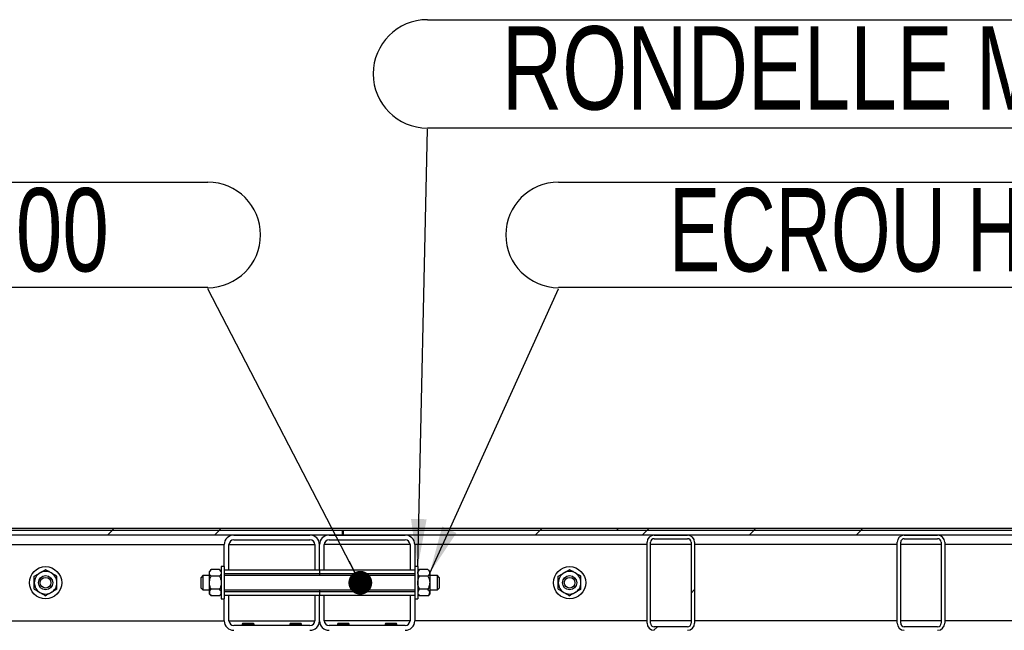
# Model space of a CAD drawing. Header units: millimetres. Extents: x 5 to 589, y 5 to 415.
# Tile 37 of 70: x 283 to 325, y 243 to 268. Entities that reach past the tile are written whole.
import ezdxf

# ---------------------------------------------------------------- set-up
doc = ezdxf.new("R2010")
doc.units = ezdxf.units.MM
doc.layers.add('NOTES', color=6, linetype='Continuous')
doc.layers.add('TRAIT-FINS', color=9, linetype='Continuous')
doc.layers.add('TRAIT-FORT', color=4, linetype='Continuous', lineweight=25)
doc.styles.add('SLDTEXTSTYLE0', font='TXT', dxfattribs={"width": 0.75})
doc.styles.add('SLDTEXTSTYLE9', font='TXT', dxfattribs={"width": 0.6875})
doc.dimstyles.new('SLDDIMSTYLE4', dxfattribs={"dimtxt": 0.18, "dimasz": 1, "dimexe": 0, "dimexo": 0.0625, "dimgap": 0, "dimtad": 0, "dimtih": 1, "dimtoh": 1, "dimdec": 0, "dimrnd": 1e-09, "dimzin": 0, "dimdsep": 46, "dimtxsty": 'Standard', "dimblk1": 'DOT', "dimblk2": 'DOT', "dimsah": 1, "dimcen": 0.09, "dimadec": 0, "dimazin": 0, "dimtfac": 1, "dimtdec": 0, "dimtofl": 0, "dimtmove": 0, "dimatfit": 3, "dimldrblk": 'DOT', "dimfxl": 1, "dimfrac": 2, "dimtolj": 1, "dimtzin": 0, "dimarcsym": 0})
doc.dimstyles.new('SLDDIMSTYLE5', dxfattribs={"dimtxt": 0.18, "dimasz": 2, "dimexe": 0, "dimexo": 0.0625, "dimgap": 0, "dimtad": 0, "dimtih": 1, "dimtoh": 1, "dimdec": 0, "dimrnd": 1e-09, "dimzin": 0, "dimdsep": 46, "dimtxsty": 'Standard', "dimsah": 1, "dimcen": 0.09, "dimadec": 0, "dimazin": 0, "dimtfac": 2, "dimtdec": 0, "dimtofl": 0, "dimtmove": 0, "dimatfit": 3, "dimfxl": 1, "dimfrac": 2, "dimtolj": 1, "dimtzin": 0, "dimarcsym": 0})

# ---------------------------------------------------------------- blocks, each defined once
blk = doc.blocks.new('SW_HATCH_0')
at = {"layer": 'TRAIT-FINS', "color": 0}
for p, q in [((-44.551, 0.35), (-44.476, 0.425)), ((-40.061, 0.35), (-39.986, 0.425)), ((-26.591, 0.35), (-26.516, 0.425)), ((-22.101, 0.35), (-22.026, 0.425)), ((-17.611, 0.35), (-17.536, 0.425)), ((-13.12, 0.35), (-13.045, 0.425)), ((-44.751, 0.15), (-44.551, 0.35)), ((-40.261, 0.15), (-40.061, 0.35)), ((-26.791, 0.15), (-26.591, 0.35)), ((-22.301, 0.15), (-22.101, 0.35)), ((-17.811, 0.15), (-17.611, 0.35)), ((-13.32, 0.15), (-13.12, 0.35)), ((-20.247, -2.287), (-20.097, -2.137)), ((-21.81, -3.85), (-21.661, -3.7))]:
    blk.add_line(p, q, dxfattribs=at)
blk = doc.blocks.new('SW_NOTE_18')
at = {"layer": 'NOTES', "color": 0}
for p, q in [((-46.946, 4.475), (0, 4.475)), ((0, 0.044), (-46.946, 0.044))]:
    blk.add_line(p, q, dxfattribs=at)
blk.add_arc((0, 2.259), 2.216, 270, 90, dxfattribs=at)
at = {"layer": 'NOTES', "color": 0, "insert": (-23.564, 4.226), "char_height": 3.5, "attachment_point": 2, "style": 'SLDTEXTSTYLE0'}
blk.add_mtext('TIGE FILETEE M12x200', dxfattribs=at)
blk = doc.blocks.new('_Dot')
at = {"color": 0, "linetype": 'ByBlock', "lineweight": -2}
blk.add_line((-0.5, 0), (-1, 0), dxfattribs=at)
at = {"color": 0, "linetype": 'ByBlock', "const_width": 0.5}
blk.add_lwpolyline([(-0.25, 0, 1), (0.25, 0, 1)], format="xyb", close=True, dxfattribs=at)
blk = doc.blocks.new('SW_NOTE_19')
at = {"layer": 'NOTES', "color": 0}
for p, q in [((0, 4.595), (34.371, 4.595)), ((34.371, 0.044), (0, 0.044))]:
    blk.add_line(p, q, dxfattribs=at)
for centre, start, end in [((0, 2.319), 90, 270), ((34.371, 2.319), 270, 90)]:
    blk.add_arc(centre, 2.275, start, end, dxfattribs=at)
at = {"layer": 'NOTES', "color": 0, "insert": (16.973, 4.319), "char_height": 3.5, "attachment_point": 2, "style": 'SLDTEXTSTYLE0'}
blk.add_mtext('RONDELLE M 12', dxfattribs=at)
blk = doc.blocks.new('SW_NOTE_20')
at = {"layer": 'NOTES', "color": 0}
for p, q in [((0, 4.475), (32.216, 4.475)), ((32.216, 0.044), (0, 0.044))]:
    blk.add_line(p, q, dxfattribs=at)
for centre, start, end in [((0, 2.259), 90, 270), ((32.216, 2.259), 270, 90)]:
    blk.add_arc(centre, 2.216, start, end, dxfattribs=at)
at = {"layer": 'NOTES', "color": 0, "insert": (16.081, 4.226), "char_height": 3.5, "attachment_point": 2, "style": 'SLDTEXTSTYLE9'}
blk.add_mtext('ECROU H M 12', dxfattribs=at)

msp = doc.modelspace()

# ---------------------------------------------------------------- linework, layer by layer
at = {"layer": 'TRAIT-FORT', "color": 4, "linetype": 'Continuous', "lineweight": 25}
for p, q in [((308.389, 246.877), (244.389, 246.877)), ((308.389, 246.802), (244.389, 246.802)), ((296.839, 246.802), (244.389, 246.802)), ((296.839, 246.802), (296.839, 246.602)), ((296.889, 246.802), (296.889, 246.602)), ((363.389, 246.802), (296.889, 246.802)), ((308.389, 246.877), (308.389, 246.802)), ((363.389, 246.877), (308.399, 246.877)), ((308.399, 246.877), (308.399, 246.802)), ((363.389, 246.802), (308.399, 246.802)), ((296.839, 246.602), (244.389, 246.602)), ((292.289, 246.602), (295.489, 246.602)), ((292.289, 246.402), (295.489, 246.402)), ((296.289, 246.602), (299.489, 246.602)), ((296.289, 246.402), (299.489, 246.402)), ((363.389, 246.602), (296.889, 246.602)), ((309.939, 246.602), (311.339, 246.602)), ((309.939, 246.452), (311.339, 246.452)), ((320.439, 246.602), (321.839, 246.602)), ((320.439, 246.452), (321.839, 246.452)), ((282.889, 246.202), (291.889, 246.202)), ((291.889, 245.277), (291.889, 246.202)), ((292.089, 245.127), (292.089, 246.202)), ((292.089, 246.202), (295.689, 246.202)), ((295.689, 246.202), (295.689, 245.127)), ((295.889, 245.127), (295.889, 246.202)), ((296.089, 245.127), (296.089, 246.202)), ((299.689, 246.202), (296.089, 246.202)), ((299.689, 246.202), (299.689, 245.127)), ((299.889, 246.202), (299.889, 245.277)), ((309.639, 246.202), (299.889, 246.202)), ((309.639, 242.902), (309.639, 246.302)), ((309.789, 242.902), (309.789, 246.302)), ((311.489, 246.202), (309.789, 246.202)), ((311.489, 246.302), (311.489, 242.902)), ((311.639, 246.302), (311.639, 242.902)), ((320.139, 246.202), (311.639, 246.202)), ((320.139, 242.902), (320.139, 246.302)), ((320.289, 242.902), (320.289, 246.302)), ((321.989, 246.202), (320.289, 246.202)), ((321.989, 246.302), (321.989, 242.902)), ((322.139, 246.302), (322.139, 242.902)), ((330.889, 246.202), (322.139, 246.202)), ((291.338, 245.151), (291.264, 245.077)), ((291.691, 245.151), (291.338, 245.151)), ((291.764, 245.077), (291.691, 245.151)), ((291.889, 245.277), (291.764, 245.277)), ((291.764, 245.277), (291.764, 243.927)), ((291.889, 245.277), (291.889, 243.927)), ((300.014, 245.277), (299.889, 245.277)), ((299.889, 245.277), (299.889, 243.927)), ((300.014, 245.277), (300.014, 243.927)), ((300.088, 245.151), (300.014, 245.077)), ((300.441, 245.151), (300.088, 245.151)), ((300.514, 245.077), (300.441, 245.151)), ((290.989, 244.902), (290.914, 244.827)), ((290.914, 244.377), (290.914, 244.827)), ((291.264, 244.902), (290.989, 244.902)), ((290.989, 244.902), (290.989, 244.302)), ((291.264, 245.013), (291.264, 245.077)), ((291.264, 244.602), (291.264, 245.013)), ((291.691, 244.876), (291.338, 244.876)), ((292.089, 245.127), (291.889, 245.127)), ((295.889, 245.127), (291.889, 245.127)), ((295.889, 244.977), (291.889, 244.977)), ((299.889, 244.902), (291.889, 244.902)), ((295.889, 245.127), (295.689, 245.127)), ((299.889, 245.127), (295.889, 245.127)), ((295.889, 245.127), (295.889, 244.977)), ((296.089, 245.127), (295.889, 245.127)), ((299.889, 244.977), (295.889, 244.977)), ((295.889, 244.977), (295.889, 244.902)), ((299.889, 245.127), (299.689, 245.127)), ((300.441, 244.876), (300.088, 244.876)), ((300.514, 245.077), (300.514, 245.013)), ((300.514, 245.013), (300.514, 244.602)), ((300.839, 244.902), (300.514, 244.902)), ((300.914, 244.827), (300.839, 244.902)), ((300.839, 244.302), (300.839, 244.902)), ((300.914, 244.827), (300.914, 244.377)), ((290.914, 244.377), (290.989, 244.302)), ((291.264, 244.191), (291.264, 244.602)), ((291.691, 244.328), (291.338, 244.328)), ((300.441, 244.328), (300.088, 244.328)), ((300.514, 244.602), (300.514, 244.191)), ((300.839, 244.302), (300.914, 244.377)), ((290.989, 244.302), (291.264, 244.302)), ((291.264, 244.127), (291.264, 244.191)), ((291.264, 244.127), (291.338, 244.054)), ((291.691, 244.054), (291.338, 244.054)), ((291.691, 244.054), (291.764, 244.127)), ((291.764, 243.927), (291.889, 243.927)), ((291.889, 244.302), (299.889, 244.302)), ((291.889, 244.227), (295.889, 244.227)), ((291.889, 244.077), (292.089, 244.077)), ((291.889, 244.077), (295.889, 244.077)), ((291.889, 243.002), (291.889, 243.927)), ((292.089, 243.002), (292.089, 244.077)), ((295.689, 244.077), (295.889, 244.077)), ((295.689, 244.077), (295.689, 243.002)), ((295.889, 244.302), (295.889, 244.227)), ((295.889, 244.227), (299.889, 244.227)), ((295.889, 244.227), (295.889, 244.077)), ((295.889, 244.077), (299.889, 244.077)), ((295.889, 244.077), (296.089, 244.077)), ((295.889, 243.002), (295.889, 244.077)), ((296.089, 243.002), (296.089, 244.077)), ((299.689, 244.077), (299.889, 244.077)), ((299.689, 244.077), (299.689, 243.002)), ((299.889, 243.927), (300.014, 243.927)), ((299.889, 243.927), (299.889, 243.002)), ((300.014, 244.127), (300.088, 244.054)), ((300.441, 244.054), (300.088, 244.054)), ((300.441, 244.054), (300.514, 244.127)), ((300.514, 244.302), (300.839, 244.302)), ((300.514, 244.191), (300.514, 244.127)), ((282.889, 243.002), (291.889, 243.002)), ((292.089, 243.002), (295.689, 243.002)), ((295.489, 242.802), (292.289, 242.802)), ((292.674, 242.902), (292.639, 242.867)), ((292.639, 242.867), (292.639, 242.802)), ((293.139, 242.867), (292.639, 242.867)), ((292.674, 242.902), (293.104, 242.902)), ((293.139, 242.867), (293.104, 242.902)), ((293.139, 242.802), (293.139, 242.867)), ((294.674, 242.902), (294.639, 242.867)), ((294.639, 242.867), (294.639, 242.802)), ((295.139, 242.867), (294.639, 242.867)), ((294.674, 242.902), (295.104, 242.902)), ((295.139, 242.867), (295.104, 242.902)), ((295.139, 242.802), (295.139, 242.867)), ((299.689, 243.002), (296.089, 243.002)), ((299.489, 242.802), (296.289, 242.802)), ((296.674, 242.902), (296.639, 242.867)), ((296.639, 242.867), (296.639, 242.802)), ((297.139, 242.867), (296.639, 242.867)), ((296.674, 242.902), (297.104, 242.902)), ((297.139, 242.867), (297.104, 242.902)), ((297.139, 242.802), (297.139, 242.867)), ((298.674, 242.902), (298.639, 242.867)), ((298.639, 242.867), (298.639, 242.802)), ((299.139, 242.867), (298.639, 242.867)), ((298.674, 242.902), (299.104, 242.902)), ((299.139, 242.867), (299.104, 242.902)), ((299.139, 242.802), (299.139, 242.867)), ((309.639, 243.002), (299.889, 243.002)), ((311.489, 243.002), (309.789, 243.002)), ((311.339, 242.752), (309.939, 242.752)), ((320.139, 243.002), (311.639, 243.002)), ((321.989, 243.002), (320.289, 243.002)), ((321.839, 242.752), (320.439, 242.752)), ((330.889, 243.002), (322.139, 243.002))]:
    msp.add_line(p, q, dxfattribs=at)
for centre, radius in [((284.389, 244.602), 0.675), ((306.389, 244.602), 0.675), ((284.389, 244.602), 0.3), ((284.389, 244.602), 0.225), ((306.389, 244.602), 0.3), ((306.389, 244.602), 0.225)]:
    msp.add_circle(centre, radius, dxfattribs=at)
for centre, radius, start, end in [((292.289, 246.202), 0.4, 90, 180), ((292.289, 246.202), 0.2, 90, 180), ((295.489, 246.202), 0.4, 0, 90), ((295.489, 246.202), 0.2, 0, 90), ((296.289, 246.202), 0.4, 90, 180), ((296.289, 246.202), 0.2, 90, 180), ((299.489, 246.202), 0.4, 0, 90), ((299.489, 246.202), 0.2, 0, 90), ((309.939, 246.302), 0.3, 90, 180), ((309.939, 246.302), 0.15, 90, 180), ((311.339, 246.302), 0.3, 0, 90), ((311.339, 246.302), 0.15, 0, 90), ((320.439, 246.302), 0.3, 90, 180), ((320.439, 246.302), 0.15, 90, 180), ((321.839, 246.302), 0.3, 0, 90), ((321.839, 246.302), 0.15, 0, 90), ((284.389, 244.602), 0.475, 120, 180), ((284.389, 244.602), 0.475, 60, 120), ((284.389, 244.602), 0.475, 0, 60), ((306.389, 244.602), 0.475, 120, 180), ((306.389, 244.602), 0.475, 60, 120), ((306.389, 244.602), 0.475, 0, 60), ((284.389, 244.602), 0.475, 180, 240), ((284.389, 244.602), 0.475, 300, 0), ((306.389, 244.602), 0.475, 180, 240), ((306.389, 244.602), 0.475, 300, 0), ((284.389, 244.602), 0.475, 240, 300), ((306.389, 244.602), 0.475, 240, 300), ((292.289, 243.002), 0.4, 180, 270), ((292.289, 243.002), 0.2, 180, 270), ((295.489, 243.002), 0.4, 270, 0), ((295.489, 243.002), 0.2, 270, 0), ((296.289, 243.002), 0.4, 180, 270), ((296.289, 243.002), 0.2, 180, 270), ((299.489, 243.002), 0.2, 270, 0), ((299.489, 243.002), 0.4, 270, 0), ((309.939, 242.902), 0.3, 180, 270), ((309.939, 242.902), 0.15, 180, 270), ((311.339, 242.902), 0.3, 270, 0), ((311.339, 242.902), 0.15, 270, 0), ((320.439, 242.902), 0.3, 180, 270), ((320.439, 242.902), 0.15, 180, 270), ((321.839, 242.902), 0.15, 270, 0), ((321.839, 242.902), 0.3, 270, 0)]:
    msp.add_arc(centre, radius, start, end, dxfattribs=at)
for points, knots in [([(284.152, 245.013), (284.193, 245.038), (284.276, 245.085), (284.352, 245.129), (284.389, 245.151)], [0, 0, 0, 0, 0.504, 1, 1, 1, 1]), ([(284.627, 245.013), (284.585, 245.038), (284.502, 245.085), (284.427, 245.129), (284.389, 245.151)], [0, 0, 0, 0, 0.504, 1, 1, 1, 1]), ([(291.264, 245.013), (291.268, 245.038), (291.277, 245.085), (291.318, 245.129), (291.338, 245.151)], [0, 0, 0, 0, 0.504, 1, 1, 1, 1]), ([(291.691, 245.151), (291.708, 245.132), (291.743, 245.094), (291.763, 245.046), (291.764, 245.019), (291.764, 245.013)], [0, 0, 0, 0, 0.432385, 0.879554, 1, 1, 1, 1]), ([(300.014, 245.013), (300.018, 245.038), (300.027, 245.085), (300.068, 245.129), (300.088, 245.151)], [0, 0, 0, 0, 0.504, 1, 1, 1, 1]), ([(300.441, 245.151), (300.458, 245.132), (300.493, 245.094), (300.513, 245.046), (300.514, 245.019), (300.514, 245.013)], [0, 0, 0, 0, 0.432385, 0.879554, 1, 1, 1, 1]), ([(306.152, 245.013), (306.193, 245.038), (306.276, 245.085), (306.352, 245.129), (306.389, 245.151)], [0, 0, 0, 0, 0.504, 1, 1, 1, 1]), ([(306.627, 245.013), (306.585, 245.038), (306.502, 245.085), (306.427, 245.129), (306.389, 245.151)], [0, 0, 0, 0, 0.504, 1, 1, 1, 1]), ([(283.914, 244.876), (283.947, 244.895), (284.013, 244.933), (284.095, 244.981), (284.142, 245.008), (284.152, 245.013)], [0, 0, 0, 0, 0.432385, 0.879554, 1, 1, 1, 1]), ([(283.914, 244.602), (283.914, 244.607), (283.914, 244.645), (283.914, 244.717), (283.914, 244.804), (283.914, 244.856), (283.914, 244.876)], [0, 0, 0, 0, 0.0483686, 0.3993299, 0.7629647, 1, 1, 1, 1]), ([(284.864, 244.876), (284.832, 244.895), (284.766, 244.933), (284.683, 244.981), (284.637, 245.008), (284.627, 245.013)], [0, 0, 0, 0, 0.432385, 0.879554, 1, 1, 1, 1]), ([(284.864, 244.602), (284.864, 244.607), (284.864, 244.645), (284.864, 244.717), (284.864, 244.804), (284.864, 244.856), (284.864, 244.876)], [0, 0, 0, 0, 0.0483686, 0.3993299, 0.7629647, 1, 1, 1, 1]), ([(291.338, 244.876), (291.32, 244.895), (291.286, 244.933), (291.266, 244.981), (291.264, 245.008), (291.264, 245.013)], [0, 0, 0, 0, 0.432385, 0.879554, 1, 1, 1, 1]), ([(291.264, 244.602), (291.264, 244.607), (291.265, 244.645), (291.275, 244.717), (291.303, 244.804), (291.328, 244.856), (291.338, 244.876)], [0, 0, 0, 0, 0.0483686, 0.3993299, 0.7629647, 1, 1, 1, 1]), ([(291.764, 245.013), (291.76, 244.989), (291.752, 244.941), (291.711, 244.898), (291.691, 244.876)], [0, 0, 0, 0, 0.504, 1, 1, 1, 1]), ([(291.691, 244.876), (291.7, 244.856), (291.725, 244.805), (291.753, 244.718), (291.764, 244.646), (291.764, 244.607), (291.764, 244.602)], [0, 0, 0, 0, 0.237039, 0.589019, 0.951631, 1, 1, 1, 1]), ([(300.088, 244.876), (300.07, 244.895), (300.036, 244.933), (300.016, 244.981), (300.014, 245.008), (300.014, 245.013)], [0, 0, 0, 0, 0.432385, 0.879554, 1, 1, 1, 1]), ([(300.014, 244.602), (300.014, 244.607), (300.015, 244.645), (300.025, 244.717), (300.053, 244.804), (300.078, 244.856), (300.088, 244.876)], [0, 0, 0, 0, 0.0483686, 0.3993299, 0.7629647, 1, 1, 1, 1]), ([(300.514, 245.013), (300.51, 244.989), (300.502, 244.941), (300.461, 244.898), (300.441, 244.876)], [0, 0, 0, 0, 0.504, 1, 1, 1, 1]), ([(300.441, 244.876), (300.45, 244.856), (300.475, 244.805), (300.503, 244.718), (300.514, 244.646), (300.514, 244.607), (300.514, 244.602)], [0, 0, 0, 0, 0.237039, 0.589019, 0.951631, 1, 1, 1, 1]), ([(305.914, 244.876), (305.947, 244.895), (306.013, 244.933), (306.095, 244.981), (306.142, 245.008), (306.152, 245.013)], [0, 0, 0, 0, 0.432385, 0.879554, 1, 1, 1, 1]), ([(305.914, 244.602), (305.914, 244.607), (305.914, 244.645), (305.914, 244.717), (305.914, 244.804), (305.914, 244.856), (305.914, 244.876)], [0, 0, 0, 0, 0.0483686, 0.3993299, 0.7629647, 1, 1, 1, 1]), ([(306.864, 244.876), (306.832, 244.895), (306.766, 244.933), (306.683, 244.981), (306.637, 245.008), (306.627, 245.013)], [0, 0, 0, 0, 0.432385, 0.879554, 1, 1, 1, 1]), ([(306.864, 244.602), (306.864, 244.607), (306.864, 244.645), (306.864, 244.717), (306.864, 244.804), (306.864, 244.856), (306.864, 244.876)], [0, 0, 0, 0, 0.0483686, 0.3993299, 0.7629647, 1, 1, 1, 1]), ([(283.914, 244.328), (283.914, 244.36), (283.914, 244.419), (283.914, 244.511), (283.914, 244.572), (283.914, 244.602)], [0, 0, 0, 0, 0.370457, 0.681018, 1, 1, 1, 1]), ([(283.914, 244.328), (283.947, 244.309), (284.013, 244.271), (284.095, 244.223), (284.142, 244.196), (284.152, 244.191)], [0, 0, 0, 0, 0.432385, 0.879554, 1, 1, 1, 1]), ([(284.864, 244.328), (284.832, 244.309), (284.766, 244.271), (284.683, 244.223), (284.637, 244.196), (284.627, 244.191)], [0, 0, 0, 0, 0.432385, 0.879554, 1, 1, 1, 1]), ([(284.864, 244.328), (284.864, 244.36), (284.864, 244.419), (284.864, 244.511), (284.864, 244.572), (284.864, 244.602)], [0, 0, 0, 0, 0.370457, 0.681018, 1, 1, 1, 1]), ([(291.338, 244.328), (291.323, 244.36), (291.296, 244.419), (291.269, 244.511), (291.266, 244.572), (291.264, 244.602)], [0, 0, 0, 0, 0.370457, 0.681018, 1, 1, 1, 1]), ([(291.338, 244.328), (291.32, 244.309), (291.286, 244.271), (291.266, 244.223), (291.264, 244.196), (291.264, 244.191)], [0, 0, 0, 0, 0.432385, 0.879554, 1, 1, 1, 1]), ([(291.764, 244.602), (291.763, 244.572), (291.759, 244.512), (291.733, 244.42), (291.706, 244.36), (291.691, 244.328)], [0, 0, 0, 0, 0.30999, 0.629546, 1, 1, 1, 1]), ([(291.764, 244.191), (291.76, 244.215), (291.752, 244.263), (291.711, 244.306), (291.691, 244.328)], [0, 0, 0, 0, 0.504, 1, 1, 1, 1]), ([(300.088, 244.328), (300.073, 244.36), (300.046, 244.419), (300.019, 244.511), (300.016, 244.572), (300.014, 244.602)], [0, 0, 0, 0, 0.370457, 0.681018, 1, 1, 1, 1]), ([(300.088, 244.328), (300.07, 244.309), (300.036, 244.271), (300.016, 244.223), (300.014, 244.196), (300.014, 244.191)], [0, 0, 0, 0, 0.432385, 0.879554, 1, 1, 1, 1]), ([(300.514, 244.602), (300.513, 244.572), (300.509, 244.512), (300.483, 244.42), (300.456, 244.36), (300.441, 244.328)], [0, 0, 0, 0, 0.30999, 0.629546, 1, 1, 1, 1]), ([(300.514, 244.191), (300.51, 244.215), (300.502, 244.263), (300.461, 244.306), (300.441, 244.328)], [0, 0, 0, 0, 0.504, 1, 1, 1, 1]), ([(305.914, 244.328), (305.914, 244.36), (305.914, 244.419), (305.914, 244.511), (305.914, 244.572), (305.914, 244.602)], [0, 0, 0, 0, 0.370457, 0.681018, 1, 1, 1, 1]), ([(305.914, 244.328), (305.947, 244.309), (306.013, 244.271), (306.095, 244.223), (306.142, 244.196), (306.152, 244.191)], [0, 0, 0, 0, 0.432385, 0.879554, 1, 1, 1, 1]), ([(306.864, 244.328), (306.832, 244.309), (306.766, 244.271), (306.683, 244.223), (306.637, 244.196), (306.627, 244.191)], [0, 0, 0, 0, 0.432385, 0.879554, 1, 1, 1, 1]), ([(306.864, 244.328), (306.864, 244.36), (306.864, 244.419), (306.864, 244.511), (306.864, 244.572), (306.864, 244.602)], [0, 0, 0, 0, 0.370457, 0.681018, 1, 1, 1, 1]), ([(284.152, 244.191), (284.193, 244.167), (284.276, 244.119), (284.352, 244.075), (284.389, 244.054)], [0, 0, 0, 0, 0.504, 1, 1, 1, 1]), ([(284.627, 244.191), (284.585, 244.167), (284.502, 244.119), (284.427, 244.075), (284.389, 244.054)], [0, 0, 0, 0, 0.504, 1, 1, 1, 1]), ([(291.264, 244.191), (291.268, 244.167), (291.277, 244.119), (291.318, 244.075), (291.338, 244.054)], [0, 0, 0, 0, 0.504, 1, 1, 1, 1]), ([(291.691, 244.054), (291.708, 244.072), (291.743, 244.111), (291.763, 244.158), (291.764, 244.185), (291.764, 244.191)], [0, 0, 0, 0, 0.4323851, 0.8795539, 1, 1, 1, 1]), ([(300.014, 244.191), (300.018, 244.167), (300.027, 244.119), (300.068, 244.075), (300.088, 244.054)], [0, 0, 0, 0, 0.504, 1, 1, 1, 1]), ([(300.441, 244.054), (300.458, 244.072), (300.493, 244.111), (300.513, 244.158), (300.514, 244.185), (300.514, 244.191)], [0, 0, 0, 0, 0.4323851, 0.8795539, 1, 1, 1, 1]), ([(306.152, 244.191), (306.193, 244.167), (306.276, 244.119), (306.352, 244.075), (306.389, 244.054)], [0, 0, 0, 0, 0.504, 1, 1, 1, 1]), ([(306.627, 244.191), (306.585, 244.167), (306.502, 244.119), (306.427, 244.075), (306.389, 244.054)], [0, 0, 0, 0, 0.504, 1, 1, 1, 1])]:
    msp.add_open_spline(points, degree=3, knots=knots, dxfattribs=at)

# ---------------------------------------------------------------- block references
at = {"layer": 'NOTES', "color": 211}
for name, p in [('SW_NOTE_19', (300.419, 263.66)), ('SW_NOTE_18', (291.198, 256.954)), ('SW_NOTE_20', (305.928, 256.954))]:
    msp.add_blockref(name, p, dxfattribs=at)
at = {"layer": 'TRAIT-FINS', "color": 9}
msp.add_blockref('SW_HATCH_0', (331.736, 246.452), dxfattribs=at)

# ---------------------------------------------------------------- leaders
at = {"layer": 'NOTES', "color": 211}
for points, dimstyle in [([(300.014, 245.277), (300.419, 263.66)], 'SLDDIMSTYLE5'), ([(297.602, 244.599), (291.198, 256.954)], 'SLDDIMSTYLE4'), ([(300.514, 245.005), (305.928, 256.954)], 'SLDDIMSTYLE5')]:
    msp.add_leader(points, dimstyle=dimstyle, dxfattribs=at)

doc.saveas('drawing.dxf')
